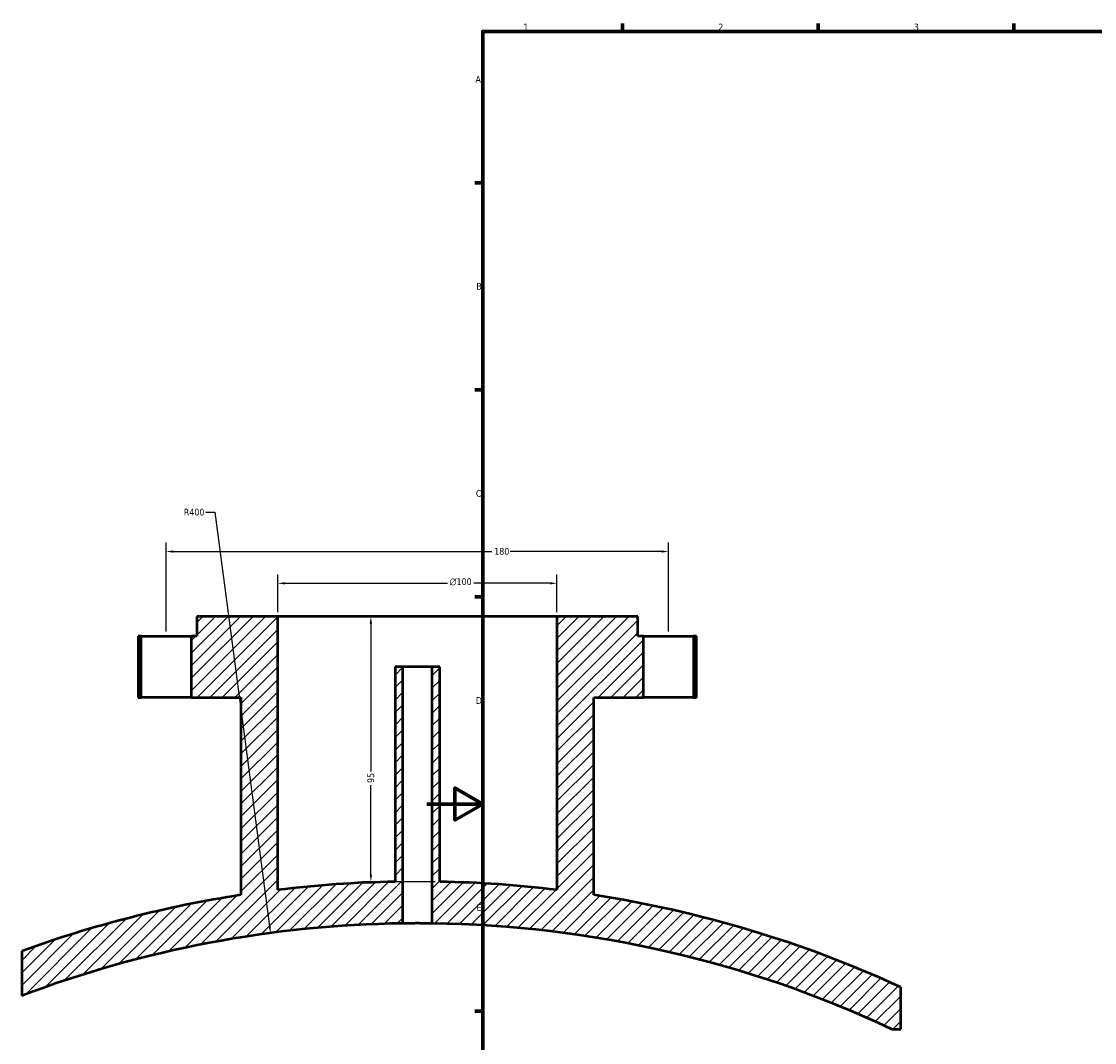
# Model space of a CAD drawing. Header units: millimetres. Extents: x -519 to 1053, y -190 to 828.
# Tile 3 of 9: x -145 to 239, y 211 to 578. Entities that reach past the tile are written whole.
import ezdxf

# ---------------------------------------------------------------- set-up
doc = ezdxf.new("R2010")
doc.units = ezdxf.units.MM
for name, color, linetype, lineweight in [('Border (ANSI)', 7, 'Continuous', 70), ('Dimension (ANSI)', 7, 'Continuous', 25), ('Hatch (ANSI)', 7, 'Continuous', 18), ('Visible (ANSI)', 7, 'Continuous', 50)]:
    doc.layers.add(name, color=color, linetype=linetype, lineweight=lineweight)
doc.styles.add('Note Text (ANSI)', font='tahoma.ttf')
doc.dimstyles.new('Default - mm (ANSI)', dxfattribs={"dimtxt": 2.399999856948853, "dimasz": 2.5, "dimexe": 3.175, "dimexo": 1.6002, "dimgap": 0.7999999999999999, "dimtad": 0, "dimtoh": 1, "dimdec": 0, "dimrnd": 1e-08, "dimzin": 4, "dimdsep": 46, "dimtxsty": 'Note Text (ANSI)', "dimcen": 0.09, "dimdle": 10, "dimclrd": 256, "dimclre": 256, "dimclrt": 5, "dimadec": 1, "dimazin": 1, "dimtfac": 1.270000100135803, "dimtofl": 0, "dimtmove": 0, "dimatfit": 3, "dimfxl": 1, "dimtolj": 1, "dimtzin": 4, "dimlwd": -1, "dimlwe": -1, "dimarcsym": 0})

# ---------------------------------------------------------------- blocks, each defined once
blk = doc.blocks.new('Borders Default Border')
at = {"layer": 'Border (ANSI)'}
for p, q in [((70.08333206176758, 574.0000152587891), (70.08333206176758, 576.8000030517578)), ((140.1666641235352, 574.0000152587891), (140.1666641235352, 576.8000030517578)), ((210.2499961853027, 574.0000152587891), (210.2499961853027, 576.8000030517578)), ((20, 519.7499847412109), (17.20000028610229, 519.7499847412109)), ((20, 445.4999923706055), (17.20000028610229, 445.4999923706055)), ((20, 371.25), (17.20000028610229, 371.25)), ((20, 222.7499961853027), (17.20000028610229, 222.7499961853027))]:
    blk.add_line(p, q, dxfattribs=at)
at = {"layer": 'Border (ANSI)', "flags": 128}
for points in [[(20, 20), (20, 574.0000152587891), (820.9999847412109, 574.0000152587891), (820.9999847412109, 20), (20, 20)], [(0, 297.0000076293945), (20, 297.0000076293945), (10, 302.773494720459), (10, 291.2265014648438), (20, 297.0000076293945)]]:
    blk.add_lwpolyline(points, dxfattribs=at)
at = {"layer": 'Border (ANSI)', "color": 5, "true_color": 0x0000ff, "char_height": 2.39999994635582, "attachment_point": 7, "style": 'Note Text (ANSI)'}
for s, insert in [('1', (34.50022139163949, 574.4)), ('2', (104.39731425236, 574.4)), ('3', (174.4614475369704, 574.3494327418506)), ('A', (17.37912944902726, 555.6750000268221)), ('B', (17.66755331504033, 481.4250000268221)), ('C', (17.51467650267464, 407.1322123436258)), ('D', (17.52071377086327, 332.9250000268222)), ('E', (17.71423082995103, 258.6750000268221))]:
    blk.add_mtext(s, dxfattribs=dict(at, insert=insert))
blk = doc.blocks.new('*D10')
at = {"layer": 'Defpoints', "color": 0, "transparency": 16777216}
for p in [(86.54214078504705, 387.5457906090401), (-93.45785921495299, 357.2348524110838), (86.54214078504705, 357.2348524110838)]:
    blk.add_point(p, dxfattribs=at)
at = {"layer": 'Dimension (ANSI)', "transparency": 16777216}
for p, q in [((-93.45785921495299, 358.8350524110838), (-93.45785921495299, 390.7207906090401)), ((86.54214078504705, 358.8350524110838), (86.54214078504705, 390.7207906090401)), ((-90.95785921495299, 387.5457906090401), (23.28814497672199, 387.5457906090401)), ((84.04214078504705, 387.5457906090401), (29.79613659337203, 387.5457906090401))]:
    blk.add_line(p, q, dxfattribs=at)
for points in [[(-90.95785921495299, 387.9624572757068), (-90.95785921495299, 387.1291239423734), (-93.45785921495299, 387.5457906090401)], [(84.04214078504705, 387.9624572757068), (84.04214078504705, 387.1291239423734), (86.54214078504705, 387.5457906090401)]]:
    blk.add_solid(points, dxfattribs=at)
at = {"layer": 'Dimension (ANSI)', "color": 5, "transparency": 16777216, "insert": (24.08814497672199, 388.8005924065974), "char_height": 2.399999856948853, "attachment_point": 1, "style": 'Note Text (ANSI)'}
blk.add_mtext('\\A1;180', dxfattribs=at)
blk = doc.blocks.new('*D11')
at = {"layer": 'Defpoints', "color": 0, "transparency": 16777216}
for p in [(46.54214078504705, 376.1480242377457), (-53.45785921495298, 364.2348524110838), (46.54214078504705, 364.2348524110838)]:
    blk.add_point(p, dxfattribs=at)
at = {"layer": 'Dimension (ANSI)', "transparency": 16777216}
for p, q in [((-53.45785921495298, 365.8350524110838), (-53.45785921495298, 379.3230242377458)), ((46.54214078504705, 365.8350524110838), (46.54214078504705, 379.3230242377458)), ((-50.95785921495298, 376.1480242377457), (7.309819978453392, 376.1480242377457)), ((44.04214078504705, 376.1480242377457), (16.77446159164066, 376.1480242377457))]:
    blk.add_line(p, q, dxfattribs=at)
for points in [[(-50.95785921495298, 376.5646909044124), (-50.95785921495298, 375.7313575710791), (-53.45785921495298, 376.1480242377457)], [(44.04214078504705, 376.5646909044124), (44.04214078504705, 375.7313575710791), (46.54214078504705, 376.1480242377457)]]:
    blk.add_solid(points, dxfattribs=at)
at = {"layer": 'Dimension (ANSI)', "color": 5, "transparency": 16777216, "insert": (8.109819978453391, 377.9535432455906), "char_height": 2.399999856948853, "attachment_point": 1, "style": 'Note Text (ANSI)'}
blk.add_mtext('\\A1;{\\fAIGDT|b0|i0;\\H2.4000;\\ln}\\fTahoma|b0|i0;\\H2.4000;100', dxfattribs=at)
blk = doc.blocks.new('*D12')
at = {"layer": 'Defpoints', "color": 0, "transparency": 16777216}
for p in [(-53.457859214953, 364.2348524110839), (-20.10844277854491, 269.157736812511), (4.542140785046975, 269.157736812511)]:
    blk.add_point(p, dxfattribs=at)
at = {"layer": 'Dimension (ANSI)', "transparency": 16777216}
for p, q in [((-51.857659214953, 364.2348524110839), (-16.93344277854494, 364.2348524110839)), ((-20.10844277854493, 361.7348524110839), (-20.10844277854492, 308.6706213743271)), ((-20.10844277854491, 271.657736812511), (-20.10844277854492, 303.7470487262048)), ((2.941940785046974, 269.157736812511), (-23.28344277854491, 269.157736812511))]:
    blk.add_line(p, q, dxfattribs=at)
for points in [[(-20.5251094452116, 361.7348524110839), (-19.69177611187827, 361.7348524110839), (-20.10844277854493, 364.2348524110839)], [(-20.52510944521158, 271.657736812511), (-19.69177611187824, 271.657736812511), (-20.10844277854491, 269.157736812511)]]:
    blk.add_solid(points, dxfattribs=at)
at = {"layer": 'Dimension (ANSI)', "color": 5, "transparency": 16777216, "insert": (-21.35760320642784, 304.5470487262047), "char_height": 2.399999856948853, "attachment_point": 1, "rotation": 90, "style": 'Note Text (ANSI)'}
blk.add_mtext('\\A1;95', dxfattribs=at)
blk = doc.blocks.new('*D13')
at = {"layer": 'Defpoints', "color": 0, "transparency": 16777216}
for p in [(-56.06941949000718, 250.7597869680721), (-3.457859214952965, -145.7651475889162)]:
    blk.add_point(p, dxfattribs=at)
at = {"layer": 'Dimension (ANSI)', "transparency": 16777216}
for p, q in [((-79.27293109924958, 401.6233393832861), (-76.08623606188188, 401.6233393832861)), ((-76.08623606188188, 401.6233393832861), (-56.39824174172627, 253.2380678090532))]:
    blk.add_line(p, q, dxfattribs=at)
blk.add_solid([(-55.98519493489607, 253.2928715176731), (-56.81128854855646, 253.1832641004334), (-56.06941949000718, 250.7597869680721)], dxfattribs=at)
at = {"layer": 'Dimension (ANSI)', "color": 5, "transparency": 16777216, "insert": (-87.15043231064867, 402.8724998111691), "char_height": 2.399999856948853, "attachment_point": 1, "style": 'Note Text (ANSI)'}
blk.add_mtext('\\A1;R400', dxfattribs=at)

msp = doc.modelspace()

# ---------------------------------------------------------------- hatches: boundary and pattern name
at = {"layer": 'Hatch (ANSI)'}
h = msp.add_hatch(dxfattribs=at)
h.set_pattern_fill('ANSI31', color=256, scale=25.4, style=0)
h.set_pattern_definition([(45, (0, 0), (-2.245064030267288, 2.245064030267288), [])])
edge = h.paths.add_edge_path()
edge.add_line((-84.457859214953, 357.2348524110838), (-84.457859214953, 335.2348524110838))
edge.add_line((-84.457859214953, 335.2348524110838), (-66.65785921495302, 335.2348524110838))
edge.add_line((-66.65785921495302, 335.2348524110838), (-66.657859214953, 264.394284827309))
edge.add_ellipse((-3.457859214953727, -145.7651475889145), major_axis=(-410.1594324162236, -63.19999999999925), ratio=1, start_angle=270, end_angle=281.2127182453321)
edge.add_line((-145.207859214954, 244.2757957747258), (-145.2078592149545, 228.2762104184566))
edge.add_ellipse((-3.457859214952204, -145.7651475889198), major_axis=(374.0413580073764, 141.7500000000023), ratio=1, start_angle=69.98972167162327, end_angle=90, ccw=False)
edge.add_line((-8.657859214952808, 254.2010509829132), (-8.657859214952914, 346.2348524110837))
edge.add_line((-8.657859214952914, 346.2348524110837), (-11.45785921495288, 346.2348524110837))
edge.add_line((-11.45785921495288, 346.2348524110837), (-11.45785921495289, 269.1577368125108))
edge.add_ellipse((-3.457859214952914, -145.7651475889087), major_axis=(-414.9228844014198, -7.999999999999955), ratio=1, start_angle=270, end_angle=275.8153514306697)
edge.add_line((-53.45785921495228, 266.2117935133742), (-53.45785921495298, 364.2348524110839))
edge.add_line((-53.45785921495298, 364.2348524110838), (-82.45785921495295, 364.2348524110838))
edge.add_line((-82.45785921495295, 364.2348524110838), (-82.45785921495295, 357.2348524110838))
edge.add_line((-82.45785921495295, 357.2348524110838), (-84.457859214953, 357.2348524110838))
h.paths.add_polyline_path([(-102.457859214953, 335.2348524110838), (-102.457859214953, 357.2348524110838), (-103.457859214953, 357.2348524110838), (-103.457859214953, 335.2348524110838)])
edge = h.paths.add_edge_path()
edge.add_line((77.54214078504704, 335.2348524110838), (77.54214078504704, 357.2348524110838))
edge.add_line((77.54214078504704, 357.2348524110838), (75.54214078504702, 357.2348524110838))
edge.add_line((75.54214078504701, 357.2348524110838), (75.54214078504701, 364.2348524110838))
edge.add_line((75.54214078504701, 364.2348524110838), (46.54214078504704, 364.2348524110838))
edge.add_line((46.54214078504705, 364.2348524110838), (46.54214078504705, 266.2117935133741))
edge.add_ellipse((-3.457859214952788, -145.7651475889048), major_axis=(-411.9769411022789, 49.99999999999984), ratio=1, start_angle=270, end_angle=275.8153514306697)
edge.add_line((4.542140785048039, 269.1577368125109), (4.542140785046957, 346.2348524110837))
edge.add_line((4.542140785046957, 346.2348524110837), (1.74214078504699, 346.2348524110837))
edge.add_line((1.742140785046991, 346.2348524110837), (1.742140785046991, 254.2010509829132))
edge.add_ellipse((-3.457859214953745, -145.7651475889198), major_axis=(399.966198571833, -5.200000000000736), ratio=1, start_angle=65.6040884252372, end_angle=90, ccw=False)
edge.add_line((166.4796660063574, 216.3415183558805), (169.7921407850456, 216.3415183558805))
edge.add_line((169.7921407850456, 216.3415183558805), (169.7921407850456, 231.3415183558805))
edge.add_ellipse((-3.457859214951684, -145.7651475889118), major_axis=(-377.1066659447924, 173.2499999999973), ratio=1, start_angle=270, end_angle=285.9153432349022)
edge.add_line((59.74214078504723, 264.394284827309), (59.74214078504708, 335.2348524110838))
edge.add_line((59.74214078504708, 335.2348524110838), (77.54214078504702, 335.2348524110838))
h.paths.add_polyline_path([(95.54214078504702, 357.2348524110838), (95.54214078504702, 335.2348524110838), (96.54214078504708, 335.2348524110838), (96.54214078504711, 357.2348524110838)])

# ---------------------------------------------------------------- linework, layer by layer
at = {"layer": 'Visible (ANSI)'}
for p, q in [((-53.45785921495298, 364.2348524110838), (-82.45785921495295, 364.2348524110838)), ((-82.45785921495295, 364.2348524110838), (-82.45785921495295, 357.2348524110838)), ((-53.45785921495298, 266.2117935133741), (-53.45785921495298, 364.2348524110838)), ((46.54214078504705, 364.2348524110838), (-53.45785921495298, 364.2348524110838)), ((75.54214078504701, 364.2348524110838), (46.54214078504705, 364.2348524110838)), ((46.54214078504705, 364.2348524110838), (46.54214078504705, 266.2117935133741)), ((75.54214078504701, 357.2348524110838), (75.54214078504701, 364.2348524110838)), ((-102.457859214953, 357.2348524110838), (-103.4578592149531, 357.2348524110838)), ((-103.4578592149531, 357.2348524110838), (-103.457859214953, 335.2348524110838)), ((-102.457859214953, 335.2348524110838), (-102.457859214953, 357.2348524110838)), ((-102.457859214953, 357.2348524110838), (-84.45785921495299, 357.2348524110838)), ((-84.457859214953, 357.2348524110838), (-84.457859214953, 335.2348524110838)), ((-82.45785921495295, 357.2348524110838), (-84.457859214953, 357.2348524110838)), ((77.54214078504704, 357.2348524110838), (75.54214078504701, 357.2348524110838)), ((77.54214078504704, 335.2348524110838), (77.54214078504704, 357.2348524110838)), ((77.54214078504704, 357.2348524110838), (95.54214078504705, 357.2348524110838)), ((95.54214078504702, 357.2348524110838), (95.54214078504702, 335.2348524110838)), ((96.54214078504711, 357.2348524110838), (95.54214078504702, 357.2348524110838)), ((96.54214078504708, 335.2348524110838), (96.54214078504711, 357.2348524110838)), ((-8.657859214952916, 346.2348524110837), (-11.45785921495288, 346.2348524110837)), ((-11.45785921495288, 346.2348524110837), (-11.45785921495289, 269.1577368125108)), ((-8.657859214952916, 254.2010509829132), (-8.657859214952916, 346.2348524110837)), ((1.742140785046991, 346.2348524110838), (-8.657859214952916, 346.2348524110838)), ((4.542140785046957, 346.2348524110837), (1.742140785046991, 346.2348524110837)), ((1.742140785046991, 346.2348524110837), (1.742140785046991, 254.2010509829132)), ((4.542140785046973, 269.1577368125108), (4.542140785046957, 346.2348524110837)), ((-103.457859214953, 335.2348524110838), (-102.457859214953, 335.2348524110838)), ((-84.45785921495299, 335.2348524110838), (-102.457859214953, 335.2348524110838)), ((-84.457859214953, 335.2348524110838), (-66.657859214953, 335.2348524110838)), ((-66.657859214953, 335.2348524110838), (-66.657859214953, 264.394284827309)), ((59.74214078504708, 264.394284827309), (59.74214078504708, 335.2348524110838)), ((59.74214078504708, 335.2348524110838), (77.54214078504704, 335.2348524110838)), ((95.54214078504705, 335.2348524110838), (77.54214078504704, 335.2348524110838)), ((95.54214078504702, 335.2348524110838), (96.54214078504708, 335.2348524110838)), ((-145.2078592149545, 244.2757957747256), (-145.2078592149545, 228.2762104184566)), ((169.7921407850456, 216.3415183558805), (169.7921407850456, 231.3415183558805)), ((166.4796660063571, 216.3415183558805), (169.7921407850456, 216.3415183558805))]:
    msp.add_line(p, q, dxfattribs=at)
for centre, radius, start, end in [((-3.457859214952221, -145.7651475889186), 415.0000000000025, 91.1045653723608, 96.91991680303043), ((-3.457859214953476, -145.7651475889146), 414.9999999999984, 83.0800831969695, 88.89543462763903), ((-3.457859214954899, -145.7651475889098), 414.9999999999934, 98.75960991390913, 109.9723281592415), ((-3.457859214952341, -145.765147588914), 414.9999999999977, 65.32504685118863, 81.24039008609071), ((-3.457859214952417, -145.7651475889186), 400.0000000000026, 90.74486611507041, 110.7551444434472), ((-3.457859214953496, -145.7651475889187), 400.0000000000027, 64.85922231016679, 89.25513388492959)]:
    msp.add_arc(centre, radius, start, end, dxfattribs=at)
msp.add_open_spline([(1.742140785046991, 254.2010509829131), (1.742140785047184, 254.2010509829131), (1.611650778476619, 254.2028142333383), (1.080969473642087, 254.2091884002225), (0.6807785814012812, 254.2137079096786), (-0.2425864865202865, 254.2221961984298), (-0.8273100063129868, 254.2267155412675), (-2.108480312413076, 254.2330893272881), (-2.804927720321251, 254.2348524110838), (-4.110790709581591, 254.2348524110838), (-4.807238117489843, 254.2330893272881), (-6.088408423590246, 254.2267155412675), (-6.673131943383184, 254.2221961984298), (-7.596497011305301, 254.2137079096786), (-7.996687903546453, 254.2091884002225), (-8.527369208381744, 254.2028142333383), (-8.657859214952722, 254.2010509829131), (-8.657859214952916, 254.2010509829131)], degree=3, knots=[0, 0, 0, 0, 0.1958794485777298, 0.1958794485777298, 0.3917588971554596, 0.3917588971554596, 0.5876383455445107, 0.5876383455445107, 0.7835177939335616, 0.7835177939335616, 0.9793972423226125, 0.9793972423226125, 1.175276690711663, 1.175276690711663, 1.371156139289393, 1.371156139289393, 1.567035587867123, 1.567035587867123, 1.567035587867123, 1.567035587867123], dxfattribs=at)

# ---------------------------------------------------------------- block references
msp.add_blockref('Borders Default Border', (0, 0))

# ---------------------------------------------------------------- dimensions: what is measured, and where the dimension line sits
at = {"layer": 'Dimension (ANSI)'}
dim = msp.add_radius_dim(center=(-3.457859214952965, -145.7651475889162), mpoint=(-56.06941949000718, 250.7597869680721), dimstyle='Default - mm (ANSI)', override={"dimgap": 0.7999999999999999, "dimtih": 1, "dimdec": 0, "dimlfac": 1.000000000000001, "dimcen": 0, "dimtol": 0, "dimlim": 0, "dimtp": 0, "dimtm": -0, "dimtdec": 2}, dxfattribs=at)
dim.commit()
dim.dimension.update_dxf_attribs({"geometry": '*D13', "text_midpoint": (-83.6116817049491, 401.6233393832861), "dimtype": 164})
for base, p1, p2, angle, picture, middle in [((86.54214078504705, 387.5457906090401), (-93.45785921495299, 357.2348524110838), (86.54214078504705, 357.2348524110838), 180, '*D10', (26.54214078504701, 387.5457906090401)), ((-20.10844277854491, 269.157736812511), (-53.45785921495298, 364.2348524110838), (4.542140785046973, 269.1577368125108), 90, '*D12', (-20.10844277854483, 306.2088350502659))]:
    dim = msp.add_linear_dim(base=base, p1=p1, p2=p2, angle=angle, dimstyle='Default - mm (ANSI)', override={"dimgap": 0.7999999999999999, "dimtoh": 0, "dimdec": 0, "dimtol": 0, "dimlim": 0, "dimtp": 0, "dimtm": -0, "dimtdec": 2, "dimatfit": 1}, dxfattribs=at)
    dim.commit()
    dim.dimension.update_dxf_attribs({"geometry": picture, "text_midpoint": middle, "dimtype": 160})
dim = msp.add_linear_dim(base=(46.54214078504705, 376.1480242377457), p1=(-53.45785921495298, 364.2348524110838), p2=(46.54214078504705, 364.2348524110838), angle=180, text='{\\fAIGDT|b0|i0;\\H2.4000;\\ln}\\fTahoma|b0|i0;\\H2.4000;<>', dimstyle='Default - mm (ANSI)', override={"dimgap": 0.7999999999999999, "dimtoh": 0, "dimdec": 0, "dimtol": 0, "dimlim": 0, "dimtp": 0, "dimtm": -0, "dimtdec": 2, "dimatfit": 1}, dxfattribs=at)
dim.commit()
dim.dimension.update_dxf_attribs({"geometry": '*D11', "text_midpoint": (12.04214078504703, 376.1480242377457), "dimtype": 160})

doc.saveas('drawing.dxf')
